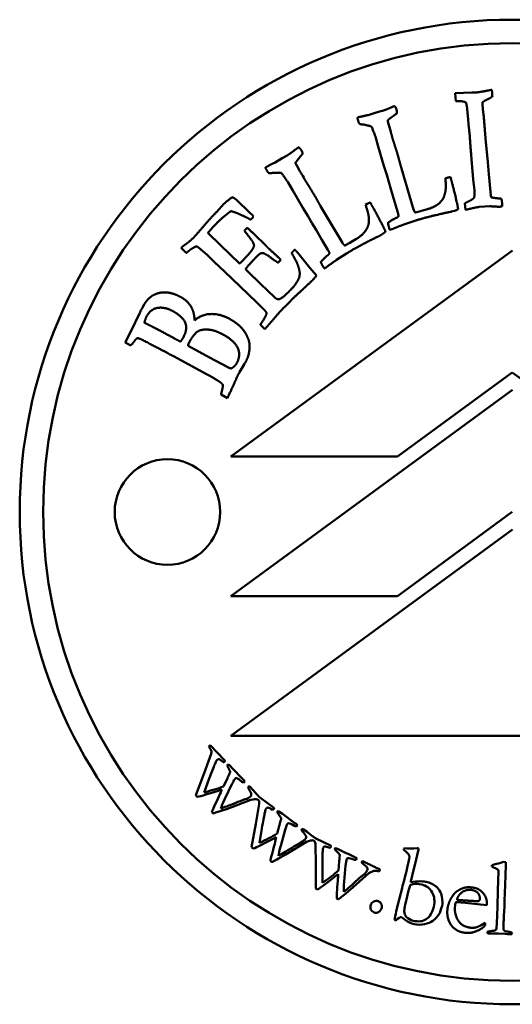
# Model space of a CAD drawing. Header units: millimetres. Extents: x 1031 to 5373, y 1464 to 3266.
# Tile 3 of 8: x 3143 to 3164, y 1737 to 1779. Entities that reach past the tile are written whole.
import ezdxf

# ---------------------------------------------------------------- set-up
doc = ezdxf.new("R2010")
doc.units = ezdxf.units.MM
doc.layers.add('Visibile (ISO)', color=7, linetype='Continuous', lineweight=50)

msp = doc.modelspace()

# ---------------------------------------------------------------- linework, layer by layer
at = {"layer": 'Visibile (ISO)'}
for p, q in [((3161.663, 1776.219), (3162.375, 1776.242)), ((3161.698, 1775.885), (3161.663, 1776.219)), ((3163.23, 1776.364), (3163.241, 1776.243)), ((3157.96, 1775.289), (3158.298, 1775.396)), ((3158.298, 1775.396), (3158.552, 1775.463)), ((3162.177, 1775.535), (3162.157, 1775.698)), ((3162.225, 1775.102), (3162.177, 1775.535)), ((3158.797, 1775.011), (3158.828, 1774.907)), ((3159.088, 1775.297), (3158.828, 1775.101)), ((3162.24, 1774.896), (3162.225, 1775.102)), ((3158.828, 1774.907), (3158.889, 1774.674)), ((3158.889, 1774.674), (3158.922, 1774.567)), ((3162.286, 1774.389), (3162.24, 1774.896)), ((3158.28, 1774.319), (3158.265, 1774.368)), ((3158.388, 1773.946), (3158.28, 1774.319)), ((3162.962, 1774.287), (3163.059, 1773.283)), ((3158.627, 1773.127), (3158.388, 1773.946)), ((3153.995, 1773.266), (3154.296, 1773.452)), ((3154.296, 1773.452), (3154.526, 1773.58)), ((3155.087, 1773.55), (3154.882, 1773.296)), ((3162.368, 1773.406), (3162.345, 1773.611)), ((3162.44, 1772.534), (3162.368, 1773.406)), ((3163.059, 1773.283), (3163.098, 1772.772)), ((3154.874, 1773.201), (3154.93, 1773.109)), ((3154.93, 1773.109), (3155.047, 1772.897)), ((3155.047, 1772.897), (3155.104, 1772.801)), ((3158.747, 1772.744), (3158.627, 1773.127)), ((3159.379, 1773.007), (3159.896, 1771.263)), ((3154.544, 1772.404), (3154.517, 1772.448)), ((3154.74, 1772.069), (3154.544, 1772.404)), ((3158.851, 1772.384), (3158.747, 1772.744)), ((3161.251, 1772.591), (3161.33, 1772.615)), ((3161.463, 1772.637), (3161.493, 1772.538)), ((3162.486, 1772.083), (3162.44, 1772.534)), ((3163.098, 1772.772), (3163.173, 1772.008)), ((3155.172, 1771.333), (3154.74, 1772.069)), ((3158.943, 1772.079), (3158.851, 1772.384)), ((3159.075, 1771.596), (3158.943, 1772.079)), ((3163.173, 1772.008), (3163.186, 1771.866)), ((3152.342, 1771.666), (3152.912, 1771.115)), ((3159.222, 1771.127), (3159.075, 1771.596)), ((3151.503, 1771.164), (3151.811, 1771.495)), ((3155.382, 1770.992), (3155.172, 1771.333)), ((3155.93, 1771.402), (3156.859, 1769.838)), ((3157.848, 1771.457), (3157.918, 1771.5)), ((3158.041, 1771.554), (3158.095, 1771.465)), ((3159.969, 1771.128), (3160.195, 1771.183)), ((3160.195, 1771.183), (3160.334, 1771.229)), ((3160.334, 1771.229), (3160.488, 1771.271)), ((3161.637, 1771.208), (3161.515, 1771.167)), ((3161.728, 1771.236), (3161.637, 1771.208)), ((3162.109, 1771.248), (3162.083, 1771.522)), ((3163.138, 1771.399), (3162.699, 1771.367)), ((3152.741, 1770.938), (3152.477, 1771.056)), ((3152.912, 1771.115), (3153.027, 1771.01)), ((3153.076, 1770.962), (3153.011, 1770.882)), ((3153.027, 1771.01), (3153.076, 1770.962)), ((3155.571, 1770.668), (3155.382, 1770.992)), ((3159.952, 1770.78), (3159.476, 1770.614)), ((3152.681, 1770.349), (3152.699, 1770.374)), ((3152.699, 1770.374), (3152.804, 1770.476)), ((3155.736, 1770.395), (3155.571, 1770.668)), ((3155.982, 1769.959), (3155.736, 1770.395)), ((3158.964, 1770.414), (3158.927, 1770.403)), ((3151.125, 1770.258), (3151.668, 1769.734)), ((3156.239, 1769.54), (3155.982, 1769.959)), ((3157.169, 1769.833), (3157.293, 1769.912)), ((3157.293, 1769.912), (3157.432, 1769.991)), ((3158.561, 1770.211), (3158.452, 1770.141)), ((3158.642, 1770.26), (3158.561, 1770.211)), ((3150.198, 1769.404), (3149.987, 1769.626)), ((3151.09, 1769.322), (3150.731, 1769.632)), ((3151.668, 1769.734), (3152.474, 1768.955)), ((3164.107, 1769.515), (3152.108, 1760.715)), ((3156.963, 1769.724), (3157.169, 1769.833)), ((3151.397, 1769.019), (3151.09, 1769.322)), ((3154.23, 1769.117), (3154.107, 1768.99)), ((3154.168, 1769.177), (3154.23, 1769.117)), ((3154.938, 1769.428), (3155.013, 1769.338)), ((3155.013, 1769.338), (3155.47, 1768.769)), ((3157.032, 1769.383), (3156.611, 1769.105)), ((3151.849, 1768.6), (3151.397, 1769.019)), ((3152.728, 1768.71), (3152.821, 1768.62)), ((3155.47, 1768.769), (3155.754, 1768.436)), ((3156.164, 1768.786), (3156.13, 1768.766)), ((3152.156, 1768.298), (3151.849, 1768.6)), ((3153.2, 1767.301), (3152.156, 1768.298)), ((3152.821, 1768.62), (3153.367, 1768.093)), ((3153.367, 1768.093), (3153.962, 1767.518)), ((3148.338, 1767.071), (3148.414, 1767.211)), ((3153.281, 1767.217), (3153.2, 1767.301)), ((3147.854, 1766.083), (3148.206, 1766.819)), ((3148.206, 1766.819), (3148.247, 1766.904)), ((3153.555, 1766.16), (3153.366, 1766.343)), ((3153.756, 1766.386), (3153.555, 1766.16)), ((3153.828, 1766.461), (3153.756, 1766.386)), ((3147.603, 1765.586), (3147.854, 1766.083)), ((3149.448, 1765.892), (3149.729, 1765.74)), ((3147.846, 1765.464), (3147.603, 1765.586)), ((3150.281, 1765.439), (3151.194, 1764.943)), ((3151.088, 1764.225), (3149.655, 1765)), ((3151.194, 1764.943), (3151.974, 1764.528)), ((3152.691, 1764.682), (3152.474, 1764.319)), ((3159.204, 1760.715), (3164.102, 1764.307)), ((3164.102, 1764.307), (3168.999, 1760.715)), ((3151.955, 1763.213), (3151.689, 1763.363)), ((3164.107, 1763.563), (3152.107, 1754.763)), ((3152.108, 1760.715), (3159.204, 1760.715)), ((3159.204, 1754.763), (3164.102, 1758.355)), ((3152.107, 1748.81), (3164.107, 1757.61)), ((3152.107, 1754.763), (3159.204, 1754.763)), ((3176.108, 1748.81), (3152.107, 1748.81)), ((3151.259, 1748.042), (3150.968, 1747.217)), ((3151.836, 1747.767), (3151.227, 1748.41)), ((3150.968, 1747.217), (3150.609, 1746.272)), ((3151.96, 1747.565), (3151.95, 1747.553)), ((3152.159, 1747.432), (3152.069, 1747.53)), ((3152.357, 1747.223), (3152.159, 1747.432)), ((3152.418, 1747.163), (3152.357, 1747.223)), ((3150.968, 1746.396), (3151.183, 1746.98)), ((3151.955, 1747.001), (3151.786, 1746.647)), ((3152.611, 1746.952), (3152.418, 1747.163)), ((3152.648, 1746.808), (3152.705, 1746.854)), ((3152.68, 1746.884), (3152.653, 1746.913)), ((3151.848, 1746.115), (3152.149, 1746.741)), ((3152.923, 1746.625), (3152.9, 1746.649)), ((3153.054, 1746.491), (3152.923, 1746.625)), ((3151.954, 1745.695), (3152.957, 1746.08)), ((3153.375, 1746.149), (3153.364, 1746.162)), ((3153.927, 1745.745), (3153.375, 1746.149)), ((3153.309, 1745.912), (3153.171, 1745.048)), ((3154.084, 1745.568), (3154.077, 1745.554)), ((3154.304, 1745.473), (3154.198, 1745.553)), ((3154.537, 1745.303), (3154.304, 1745.473)), ((3154.607, 1745.254), (3154.537, 1745.303)), ((3154.835, 1745.082), (3154.607, 1745.254)), ((3153.171, 1745.048), (3152.986, 1744.055)), ((3153.318, 1744.24), (3153.424, 1744.854)), ((3154.18, 1745.013), (3154.078, 1744.634)), ((3154.234, 1744.121), (3154.418, 1744.791)), ((3154.914, 1745.027), (3154.883, 1745.05)), ((3154.897, 1744.946), (3154.944, 1745.002)), ((3155.2, 1744.815), (3155.173, 1744.835)), ((3155.353, 1744.707), (3155.2, 1744.815)), ((3154.413, 1743.727), (3155.331, 1744.285)), ((3155.73, 1744.428), (3155.716, 1744.438)), ((3156.345, 1744.129), (3155.73, 1744.428)), ((3155.708, 1744.183), (3155.726, 1743.309)), ((3156.532, 1743.983), (3156.527, 1743.968)), ((3156.765, 1743.928), (3156.647, 1743.988)), ((3157.024, 1743.803), (3156.765, 1743.928)), ((3159.467, 1743.951), (3159.465, 1743.941)), ((3159.946, 1743.288), (3160.107, 1743.955)), ((3156.725, 1743.454), (3156.692, 1743.063)), ((3157.102, 1743.768), (3157.024, 1743.803)), ((3157.357, 1743.639), (3157.102, 1743.768)), ((3157.445, 1743.599), (3157.41, 1743.616)), ((3157.443, 1743.517), (3157.479, 1743.58)), ((3157.764, 1743.442), (3157.734, 1743.457)), ((3157.934, 1743.363), (3157.764, 1743.442)), ((3163.824, 1743.424), (3163.715, 1743.427)), ((3163.82, 1743.297), (3163.824, 1743.424)), ((3155.726, 1743.309), (3155.722, 1742.298)), ((3156.015, 1742.54), (3156.01, 1743.162)), ((3156.938, 1742.587), (3156.998, 1743.279)), ((3158.442, 1743.114), (3158.339, 1743.163)), ((3159.634, 1743.246), (3159.602, 1743.112)), ((3159.837, 1742.836), (3159.892, 1743.074)), ((3159.892, 1743.074), (3159.946, 1743.288)), ((3163.225, 1743.286), (3163.223, 1743.234)), ((3157.184, 1742.231), (3157.988, 1742.944)), ((3159.488, 1742.64), (3159.422, 1742.41)), ((3159.536, 1742.837), (3159.488, 1742.64)), ((3159.558, 1742.917), (3159.536, 1742.837)), ((3159.974, 1742.592), (3159.772, 1742.566)), ((3159.786, 1742.646), (3159.837, 1742.836)), ((3163.506, 1742.695), (3163.491, 1742.145)), ((3163.519, 1742.965), (3163.506, 1742.695)), ((3159.405, 1742.315), (3159.281, 1741.827)), ((3159.422, 1742.41), (3159.405, 1742.315)), ((3159.281, 1741.827), (3159.243, 1741.657)), ((3161.746, 1741.814), (3161.852, 1741.802)), ((3163.491, 1742.145), (3163.467, 1741.597)), ((3159.243, 1741.657), (3159.157, 1741.322)), ((3161.669, 1741.583), (3161.654, 1741.472)), ((3161.672, 1741.606), (3161.669, 1741.583)), ((3161.672, 1741.629), (3161.672, 1741.606)), ((3162.094, 1741.683), (3161.921, 1741.703)), ((3163.016, 1741.584), (3162.094, 1741.683)), ((3163.02, 1741.615), (3163.016, 1741.584)), ((3163.467, 1741.597), (3163.454, 1741.065)), ((3159.078, 1740.951), (3159.143, 1740.933)), ((3162.762, 1740.722), (3162.945, 1740.837)), ((3162.945, 1740.837), (3162.948, 1740.745)), ((3163.11, 1740.369), (3163.498, 1740.375)), ((3163.498, 1740.375), (3163.799, 1740.356))]:
    msp.add_line(p, q, dxfattribs=at)
for centre, radius in [((3164.102, 1758.355), 21), ((3164.102, 1758.355), 20), ((3149.402, 1758.355), 2.25)]:
    msp.add_circle(centre, radius, dxfattribs=at)
for centre, radius, start, end in [((3148.645, 1766.756), 0.425, 151.4562, 159.6257), ((3162.692, 1740.775), 0.257, 345.2569, 353.3762)]:
    msp.add_arc(centre, radius, start, end, dxfattribs=at)
for points, degree in [([(3162.375, 1776.242), (3162.505, 1776.245), (3162.539, 1776.248)], 2), ([(3162.539, 1776.248), (3162.685, 1776.261), (3163.004, 1776.321)], 2), ([(3163.004, 1776.321), (3163.183, 1776.355), (3163.23, 1776.364)], 2), ([(3163.241, 1776.243), (3163.247, 1776.179), (3163.252, 1776.076)], 2), ([(3161.785, 1775.88), (3161.734, 1775.879), (3161.698, 1775.885)], 2), ([(3162.129, 1775.821), (3162.019, 1775.884), (3161.785, 1775.88)], 2), ([(3162.157, 1775.698), (3162.149, 1775.736), (3162.129, 1775.821)], 2), ([(3162.833, 1775.834), (3162.829, 1775.734), (3162.846, 1775.549)], 2), ([(3163.252, 1776.076), (3163.159, 1776.011), (3162.914, 1775.893), (3162.833, 1775.834)], 2), ([(3158.552, 1775.463), (3158.717, 1775.513), (3158.963, 1775.624)], 2), ([(3158.963, 1775.624), (3159.034, 1775.654), (3159.047, 1775.658)], 2), ([(3159.047, 1775.658), (3159.084, 1775.669), (3159.105, 1775.644)], 2), ([(3159.183, 1775.37), (3159.174, 1775.341), (3159.088, 1775.297)], 2), ([(3159.105, 1775.644), (3159.138, 1775.609), (3159.169, 1775.506)], 2), ([(3159.169, 1775.506), (3159.194, 1775.423), (3159.183, 1775.37)], 2), ([(3162.846, 1775.549), (3162.862, 1775.382), (3162.88, 1775.279)], 2), ([(3157.499, 1775.163), (3157.514, 1775.186), (3157.539, 1775.194)], 2), ([(3157.522, 1775.071), (3157.513, 1775.1), (3157.499, 1775.163)], 2), ([(3157.57, 1774.928), (3157.537, 1775.022), (3157.522, 1775.071)], 2), ([(3157.539, 1775.194), (3157.593, 1775.21), (3157.96, 1775.289)], 2), ([(3157.709, 1774.885), (3157.616, 1774.893), (3157.57, 1774.928)], 2), ([(3158.828, 1775.101), (3158.818, 1775.089), (3158.795, 1775.06)], 2), ([(3158.795, 1775.06), (3158.794, 1775.032), (3158.797, 1775.011)], 2), ([(3162.88, 1775.279), (3162.93, 1774.635), (3162.962, 1774.287)], 2), ([(3157.831, 1774.868), (3157.762, 1774.887), (3157.709, 1774.885)], 2), ([(3157.938, 1774.841), (3157.924, 1774.842), (3157.831, 1774.868)], 2), ([(3158.265, 1774.368), (3158.132, 1774.751), (3158.076, 1774.816), (3157.938, 1774.841)], 2), ([(3158.922, 1774.567), (3158.927, 1774.55), (3158.978, 1774.363)], 2), ([(3158.978, 1774.363), (3158.988, 1774.316), (3159.003, 1774.267)], 2), ([(3159.003, 1774.267), (3159.02, 1774.209), (3159.067, 1774.07)], 2), ([(3162.345, 1773.611), (3162.289, 1774.364), (3162.286, 1774.389)], 2), ([(3154.526, 1773.58), (3154.674, 1773.669), (3154.885, 1773.836)], 2), ([(3154.885, 1773.836), (3154.947, 1773.883), (3154.958, 1773.89)], 2), ([(3154.958, 1773.89), (3154.992, 1773.91), (3155.018, 1773.891)], 2), ([(3155.018, 1773.891), (3155.059, 1773.865), (3155.114, 1773.773)], 2), ([(3155.114, 1773.773), (3155.159, 1773.699), (3155.161, 1773.645)], 2), ([(3159.067, 1774.07), (3159.137, 1773.853), (3159.187, 1773.688)], 2), ([(3159.187, 1773.688), (3159.245, 1773.494), (3159.311, 1773.248)], 2), ([(3153.61, 1773.07), (3153.658, 1773.099), (3153.995, 1773.266)], 2), ([(3154.882, 1773.296), (3154.876, 1773.282), (3154.861, 1773.248)], 2), ([(3154.861, 1773.248), (3154.867, 1773.222), (3154.874, 1773.201)], 2), ([(3155.161, 1773.645), (3155.16, 1773.614), (3155.087, 1773.55)], 2), ([(3159.311, 1773.248), (3159.334, 1773.156), (3159.379, 1773.007)], 2), ([(3153.579, 1773.031), (3153.588, 1773.057), (3153.61, 1773.07)], 2), ([(3153.624, 1772.948), (3153.608, 1772.974), (3153.579, 1773.031)], 2), ([(3153.705, 1772.821), (3153.65, 1772.903), (3153.624, 1772.948)], 2), ([(3153.851, 1772.813), (3153.759, 1772.798), (3153.705, 1772.821)], 2), ([(3153.973, 1772.826), (3153.902, 1772.828), (3153.851, 1772.813)], 2), ([(3154.084, 1772.827), (3154.07, 1772.824), (3153.973, 1772.826)], 2), ([(3154.517, 1772.448), (3154.294, 1772.787), (3154.224, 1772.836), (3154.084, 1772.827)], 2), ([(3155.104, 1772.801), (3155.11, 1772.791), (3155.145, 1772.73), (3155.21, 1772.618)], 3), ([(3155.21, 1772.618), (3155.23, 1772.575), (3155.257, 1772.531)], 2), ([(3155.257, 1772.531), (3155.288, 1772.479), (3155.367, 1772.356)], 2), ([(3161.203, 1771.856), (3161.252, 1771.992), (3161.275, 1772.274), (3161.251, 1772.591)], 2), ([(3161.33, 1772.615), (3161.388, 1772.632), (3161.463, 1772.637)], 2), ([(3161.493, 1772.538), (3161.572, 1772.274), (3161.729, 1771.605)], 2), ([(3155.367, 1772.356), (3155.488, 1772.162), (3155.577, 1772.014)], 2), ([(3155.577, 1772.014), (3155.682, 1771.841), (3155.805, 1771.618)], 2), ([(3162.469, 1771.753), (3162.505, 1771.877), (3162.486, 1772.083)], 2), ([(3151.811, 1771.495), (3151.916, 1771.604), (3152.163, 1771.779)], 2), ([(3152.163, 1771.779), (3152.249, 1771.756), (3152.342, 1771.666)], 2), ([(3155.805, 1771.618), (3155.85, 1771.535), (3155.93, 1771.402)], 2), ([(3160.488, 1771.271), (3160.872, 1771.387), (3161.05, 1771.589)], 2), ([(3161.05, 1771.589), (3161.185, 1771.738), (3161.203, 1771.856)], 2), ([(3161.729, 1771.605), (3161.792, 1771.336), (3161.789, 1771.272)], 2), ([(3162.083, 1771.522), (3162.132, 1771.553), (3162.24, 1771.606)], 2), ([(3162.24, 1771.606), (3162.398, 1771.681), (3162.469, 1771.753)], 2), ([(3163.186, 1771.866), (3163.188, 1771.836), (3163.202, 1771.777)], 2), ([(3163.202, 1771.777), (3163.357, 1771.744), (3163.483, 1771.734)], 2), ([(3163.483, 1771.734), (3163.505, 1771.731), (3163.641, 1771.718)], 2), ([(3163.641, 1771.718), (3163.66, 1771.603), (3163.667, 1771.526)], 2), ([(3150.833, 1770.421), (3151.194, 1770.845), (3151.503, 1771.164)], 2), ([(3152.112, 1771.187), (3152.052, 1771.161), (3151.98, 1771.093)], 2), ([(3152.477, 1771.056), (3152.314, 1771.135), (3152.112, 1771.187)], 2), ([(3157.981, 1770.733), (3157.995, 1770.877), (3157.948, 1771.156), (3157.848, 1771.457)], 2), ([(3157.918, 1771.5), (3157.97, 1771.531), (3158.041, 1771.554)], 2), ([(3158.095, 1771.465), (3158.237, 1771.228), (3158.553, 1770.619)], 2), ([(3159.896, 1771.263), (3159.93, 1771.152), (3159.969, 1771.128)], 2), ([(3161.515, 1771.167), (3161.494, 1771.16), (3161.221, 1771.11)], 2), ([(3161.789, 1771.272), (3161.741, 1771.239), (3161.728, 1771.236)], 2), ([(3162.321, 1771.293), (3162.16, 1771.257), (3162.109, 1771.248)], 2), ([(3162.699, 1771.367), (3162.566, 1771.355), (3162.321, 1771.293)], 2), ([(3163.473, 1771.378), (3163.434, 1771.378), (3163.138, 1771.399)], 2), ([(3163.539, 1771.371), (3163.517, 1771.369), (3163.473, 1771.378)], 2), ([(3163.628, 1771.388), (3163.547, 1771.372), (3163.539, 1771.371)], 2), ([(3163.675, 1771.396), (3163.645, 1771.394), (3163.628, 1771.388)], 2), ([(3163.667, 1771.526), (3163.671, 1771.483), (3163.675, 1771.396)], 2), ([(3151.859, 1770.999), (3151.676, 1770.853), (3151.49, 1770.661)], 2), ([(3151.98, 1771.093), (3151.959, 1771.077), (3151.859, 1770.999)], 2), ([(3152.944, 1770.826), (3152.874, 1770.864), (3152.741, 1770.938)], 2), ([(3153.011, 1770.882), (3152.996, 1770.867), (3152.944, 1770.826)], 2), ([(3157.898, 1770.437), (3157.992, 1770.614), (3157.981, 1770.733)], 2), ([(3158.804, 1770.69), (3158.868, 1770.746), (3159.118, 1770.889), (3159.143, 1770.896)], 2), ([(3159.143, 1770.896), (3159.233, 1770.924), (3159.253, 1770.979)], 2), ([(3159.253, 1770.979), (3159.239, 1771.069), (3159.222, 1771.127)], 2), ([(3161.221, 1771.11), (3161.175, 1771.1), (3160.344, 1770.899), (3159.952, 1770.78)], 2), ([(3150.531, 1770.077), (3150.591, 1770.139), (3150.833, 1770.421)], 2), ([(3151.49, 1770.661), (3151.281, 1770.444), (3151.125, 1770.258)], 2), ([(3153.028, 1769.895), (3152.981, 1769.97), (3152.681, 1770.349)], 2), ([(3152.804, 1770.476), (3153.055, 1770.246), (3153.182, 1770.123)], 2), ([(3157.432, 1769.991), (3157.775, 1770.197), (3157.898, 1770.437)], 2), ([(3158.553, 1770.619), (3158.68, 1770.373), (3158.692, 1770.311)], 2), ([(3158.692, 1770.311), (3158.653, 1770.267), (3158.642, 1770.26)], 2), ([(3158.855, 1770.463), (3158.809, 1770.615), (3158.804, 1770.69)], 2), ([(3158.88, 1770.394), (3158.864, 1770.434), (3158.855, 1770.463)], 2), ([(3158.927, 1770.403), (3158.914, 1770.4), (3158.88, 1770.394)], 2), ([(3159.476, 1770.614), (3159.199, 1770.517), (3158.964, 1770.414)], 2), ([(3150.182, 1769.778), (3150.351, 1769.891), (3150.531, 1770.077)], 2), ([(3152.558, 1769.024), (3152.869, 1769.346), (3153.096, 1769.655), (3153.087, 1769.789), (3153.028, 1769.895)], 2), ([(3153.182, 1770.123), (3153.47, 1769.844), (3153.632, 1769.677), (3153.678, 1769.632)], 2), ([(3158.182, 1770.014), (3158.139, 1769.993), (3157.383, 1769.594), (3157.032, 1769.383)], 2), ([(3158.452, 1770.141), (3158.434, 1770.13), (3158.182, 1770.014)], 2), ([(3149.987, 1769.626), (3150.095, 1769.719), (3150.182, 1769.778)], 2), ([(3150.285, 1769.469), (3150.249, 1769.438), (3150.198, 1769.404)], 2), ([(3150.511, 1769.629), (3150.384, 1769.559), (3150.285, 1769.469)], 2), ([(3150.584, 1769.667), (3150.557, 1769.651), (3150.511, 1769.629)], 2), ([(3150.672, 1769.683), (3150.623, 1769.695), (3150.584, 1769.667)], 2), ([(3150.731, 1769.632), (3150.718, 1769.644), (3150.672, 1769.683)], 2), ([(3153.678, 1769.632), (3153.753, 1769.56), (3154.09, 1769.252), (3154.168, 1769.177)], 2), ([(3154.695, 1769.393), (3154.739, 1769.458), (3154.772, 1769.492)], 2), ([(3154.772, 1769.492), (3154.79, 1769.511), (3154.832, 1769.548)], 2), ([(3154.832, 1769.548), (3154.894, 1769.476), (3154.938, 1769.428)], 2), ([(3156.305, 1769.405), (3156.27, 1769.489), (3156.239, 1769.54)], 2), ([(3156.859, 1769.838), (3156.919, 1769.738), (3156.963, 1769.724)], 2), ([(3153.099, 1769.137), (3152.838, 1768.867), (3152.728, 1768.71)], 2), ([(3153.375, 1769.386), (3153.32, 1769.366), (3153.099, 1769.137)], 2), ([(3153.518, 1769.385), (3153.447, 1769.411), (3153.375, 1769.386)], 2), ([(3153.897, 1769.139), (3153.61, 1769.35), (3153.518, 1769.385)], 2), ([(3154.107, 1768.99), (3154.058, 1769.025), (3153.897, 1769.139)], 2), ([(3155.018, 1768.691), (3154.948, 1768.992), (3154.695, 1769.393)], 2), ([(3155.941, 1769.015), (3155.99, 1769.084), (3156.197, 1769.284), (3156.219, 1769.297)], 2), ([(3156.611, 1769.105), (3156.366, 1768.943), (3156.164, 1768.786)], 2), ([(3156.219, 1769.297), (3156.3, 1769.346), (3156.305, 1769.405)], 2), ([(3152.474, 1768.955), (3152.528, 1768.993), (3152.558, 1769.024)], 2), ([(3154.994, 1768.301), (3155.07, 1768.461), (3155.018, 1768.691)], 2), ([(3156.046, 1768.806), (3155.964, 1768.943), (3155.941, 1769.015)], 2), ([(3156.088, 1768.746), (3156.062, 1768.78), (3156.046, 1768.806)], 2), ([(3156.13, 1768.766), (3156.119, 1768.76), (3156.088, 1768.746)], 2), ([(3154.646, 1767.822), (3154.885, 1768.07), (3154.994, 1768.301)], 2), ([(3155.586, 1768.244), (3155.487, 1768.142), (3155.04, 1767.735)], 2), ([(3155.754, 1768.436), (3155.649, 1768.309), (3155.586, 1768.244)], 2), ([(3154.152, 1767.43), (3154.283, 1767.447), (3154.646, 1767.822)], 2), ([(3148.414, 1767.211), (3148.501, 1767.38), (3148.686, 1767.529)], 2), ([(3148.686, 1767.529), (3148.749, 1767.583), (3149.045, 1767.712), (3149.398, 1767.73), (3149.771, 1767.631), (3149.957, 1767.53)], 2), ([(3149.957, 1767.53), (3150.161, 1767.418), (3150.423, 1767.124), (3150.493, 1766.928)], 2), ([(3153.962, 1767.518), (3154.067, 1767.416), (3154.152, 1767.43)], 2), ([(3155.04, 1767.735), (3154.725, 1767.446), (3154.309, 1767.015)], 2), ([(3148.272, 1766.959), (3148.285, 1766.982), (3148.338, 1767.071)], 2), ([(3149.616, 1766.93), (3149.294, 1767.105), (3148.689, 1767.022), (3148.514, 1766.7)], 2), ([(3153.445, 1767.064), (3153.399, 1767.109), (3153.281, 1767.217)], 2), ([(3153.629, 1766.851), (3153.566, 1766.947), (3153.445, 1767.064)], 2), ([(3154.309, 1767.015), (3154.102, 1766.801), (3153.828, 1766.461)], 2), ([(3148.514, 1766.7), (3148.463, 1766.606), (3148.418, 1766.433)], 2), ([(3150.084, 1765.816), (3150.261, 1766.142), (3150.07, 1766.683), (3149.616, 1766.93)], 2), ([(3150.493, 1766.928), (3150.528, 1766.831), (3150.564, 1766.527)], 2), ([(3150.564, 1766.527), (3150.857, 1766.794), (3151.654, 1766.807), (3152.029, 1766.603)], 2), ([(3152.029, 1766.603), (3152.252, 1766.482), (3152.466, 1766.297)], 2), ([(3153.467, 1766.51), (3153.616, 1766.725), (3153.629, 1766.851)], 2), ([(3148.418, 1766.433), (3148.494, 1766.392), (3148.64, 1766.318)], 2), ([(3148.64, 1766.318), (3148.934, 1766.173), (3149.448, 1765.892)], 2), ([(3151.206, 1766.128), (3150.877, 1766.165), (3150.523, 1765.955), (3150.354, 1765.645)], 2), ([(3151.768, 1765.926), (3151.446, 1766.101), (3151.206, 1766.128)], 2), ([(3152.466, 1766.297), (3152.625, 1766.156), (3152.728, 1765.977)], 2), ([(3153.366, 1766.343), (3153.387, 1766.389), (3153.467, 1766.51)], 2), ([(3148.113, 1765.765), (3148.058, 1765.746), (3147.999, 1765.655)], 2), ([(3148.157, 1765.766), (3148.137, 1765.772), (3148.113, 1765.765)], 2), ([(3148.484, 1765.617), (3148.228, 1765.751), (3148.157, 1765.766)], 2), ([(3149.729, 1765.74), (3149.804, 1765.699), (3149.954, 1765.622)], 2), ([(3149.954, 1765.622), (3150.02, 1765.699), (3150.084, 1765.816)], 2), ([(3152.348, 1764.692), (3152.484, 1764.942), (3152.424, 1765.382), (3152.082, 1765.755), (3151.768, 1765.926)], 2), ([(3152.728, 1765.977), (3152.867, 1765.745), (3152.923, 1765.351), (3152.859, 1765.072)], 2), ([(3147.999, 1765.655), (3147.973, 1765.616), (3147.846, 1765.464)], 2), ([(3149.655, 1765), (3149.431, 1765.121), (3148.484, 1765.617)], 2), ([(3150.354, 1765.645), (3150.305, 1765.554), (3150.28, 1765.485), (3150.281, 1765.439)], 3), ([(3152.859, 1765.072), (3152.827, 1764.932), (3152.691, 1764.682)], 2), ([(3151.974, 1764.528), (3152.027, 1764.499), (3152.113, 1764.477)], 2), ([(3152.113, 1764.477), (3152.28, 1764.567), (3152.348, 1764.692)], 2), ([(3151.63, 1763.905), (3151.451, 1764.027), (3151.088, 1764.225)], 2), ([(3152.474, 1764.319), (3152.346, 1764.085), (3152.203, 1763.741)], 2), ([(3151.757, 1763.787), (3151.698, 1763.858), (3151.63, 1763.905)], 2), ([(3151.719, 1763.509), (3151.767, 1763.669), (3151.757, 1763.787)], 2), ([(3152.203, 1763.741), (3152.161, 1763.646), (3151.955, 1763.213)], 2), ([(3151.689, 1763.363), (3151.695, 1763.428), (3151.719, 1763.509)], 2), ([(3151.201, 1748.389), (3151.191, 1748.379), (3151.179, 1748.366), (3151.163, 1748.349)], 3), ([(3151.163, 1748.349), (3151.174, 1748.333), (3151.191, 1748.31), (3151.213, 1748.278)], 3), ([(3151.227, 1748.41), (3151.215, 1748.401), (3151.206, 1748.394), (3151.201, 1748.389)], 3), ([(3151.213, 1748.278), (3151.25, 1748.222), (3151.271, 1748.18), (3151.278, 1748.15)], 3), ([(3151.278, 1748.15), (3151.28, 1748.13), (3151.274, 1748.094), (3151.259, 1748.042)], 3), ([(3151.417, 1747.59), (3151.456, 1747.682), (3151.48, 1747.735), (3151.49, 1747.75)], 3), ([(3151.49, 1747.75), (3151.498, 1747.762), (3151.507, 1747.773), (3151.519, 1747.784)], 3), ([(3151.77, 1747.69), (3151.795, 1747.683), (3151.819, 1747.69), (3151.84, 1747.71)], 3), ([(3151.183, 1746.98), (3151.288, 1747.264), (3151.366, 1747.467), (3151.417, 1747.59)], 3), ([(3151.999, 1747.585), (3151.98, 1747.579), (3151.967, 1747.573), (3151.96, 1747.565)], 3), ([(3152.069, 1747.53), (3152.055, 1747.545), (3152.031, 1747.563), (3151.999, 1747.585)], 3), ([(3152.149, 1746.741), (3152.189, 1746.815), (3152.212, 1746.86), (3152.218, 1746.876)], 3), ([(3152.218, 1746.876), (3152.242, 1746.924), (3152.266, 1746.96), (3152.291, 1746.984)], 3), ([(3152.291, 1746.984), (3152.301, 1746.994), (3152.319, 1746.999), (3152.344, 1746.999)], 3), ([(3152.344, 1746.999), (3152.401, 1746.979), (3152.469, 1746.936), (3152.547, 1746.869)], 3), ([(3152.547, 1746.869), (3152.589, 1746.835), (3152.623, 1746.815), (3152.648, 1746.808)], 3), ([(3152.653, 1746.913), (3152.641, 1746.923), (3152.627, 1746.936), (3152.611, 1746.952)], 3), ([(3152.705, 1746.854), (3152.694, 1746.868), (3152.686, 1746.878), (3152.68, 1746.884)], 3), ([(3150.675, 1746.203), (3150.816, 1746.227), (3151.164, 1746.33), (3151.719, 1746.511)], 3), ([(3151.786, 1746.647), (3151.549, 1746.555), (3151.276, 1746.471), (3150.968, 1746.396)], 3), ([(3151.719, 1746.511), (3151.691, 1746.435), (3151.653, 1746.346), (3151.606, 1746.246)], 3), ([(3152.85, 1746.638), (3152.844, 1746.632), (3152.838, 1746.622), (3152.834, 1746.609)], 3), ([(3152.834, 1746.609), (3152.847, 1746.58), (3152.869, 1746.541), (3152.9, 1746.491)], 3), ([(3152.9, 1746.649), (3152.875, 1746.65), (3152.859, 1746.646), (3152.85, 1746.638)], 3), ([(3150.609, 1746.272), (3150.62, 1746.255), (3150.63, 1746.242), (3150.637, 1746.235)], 3), ([(3150.637, 1746.235), (3150.644, 1746.227), (3150.657, 1746.217), (3150.675, 1746.203)], 3), ([(3151.606, 1746.246), (3151.431, 1745.877), (3151.328, 1745.647), (3151.296, 1745.557)], 3), ([(3151.671, 1745.713), (3151.699, 1745.795), (3151.758, 1745.929), (3151.848, 1746.115)], 3), ([(3152.32, 1745.954), (3152.017, 1745.828), (3151.801, 1745.748), (3151.671, 1745.713)], 3), ([(3152.715, 1746.101), (3152.56, 1746.048), (3152.428, 1745.999), (3152.32, 1745.954)], 3), ([(3152.937, 1746.218), (3152.888, 1746.172), (3152.814, 1746.133), (3152.715, 1746.101)], 3), ([(3153.364, 1746.162), (3153.319, 1746.203), (3153.281, 1746.241), (3153.249, 1746.275)], 3), ([(3153.272, 1746.08), (3153.29, 1746.057), (3153.302, 1746.038), (3153.309, 1746.022)], 3), ([(3153.309, 1746.022), (3153.314, 1746.003), (3153.315, 1745.966), (3153.309, 1745.912)], 3), ([(3151.296, 1745.557), (3151.303, 1745.54), (3151.311, 1745.527), (3151.319, 1745.518)], 3), ([(3151.509, 1745.548), (3151.713, 1745.611), (3151.861, 1745.66), (3151.954, 1745.695)], 3), ([(3153.545, 1745.495), (3153.567, 1745.593), (3153.582, 1745.65), (3153.589, 1745.666)], 3), ([(3153.589, 1745.666), (3153.595, 1745.679), (3153.602, 1745.692), (3153.611, 1745.705)], 3), ([(3153.875, 1745.657), (3153.902, 1745.655), (3153.924, 1745.665), (3153.941, 1745.689)], 3), ([(3154.119, 1745.594), (3154.102, 1745.585), (3154.09, 1745.577), (3154.084, 1745.568)], 3), ([(3154.198, 1745.553), (3154.181, 1745.565), (3154.155, 1745.579), (3154.119, 1745.594)], 3), ([(3153.424, 1744.854), (3153.477, 1745.152), (3153.517, 1745.366), (3153.545, 1745.495)], 3), ([(3154.418, 1744.791), (3154.444, 1744.871), (3154.458, 1744.919), (3154.462, 1744.936)], 3), ([(3154.462, 1744.936), (3154.476, 1744.988), (3154.493, 1745.028), (3154.514, 1745.056)], 3), ([(3154.514, 1745.056), (3154.522, 1745.067), (3154.539, 1745.075), (3154.564, 1745.08)], 3), ([(3154.564, 1745.08), (3154.624, 1745.071), (3154.698, 1745.04), (3154.786, 1744.988)], 3), ([(3154.786, 1744.988), (3154.834, 1744.962), (3154.871, 1744.948), (3154.897, 1744.946)], 3), ([(3154.883, 1745.05), (3154.869, 1745.058), (3154.853, 1745.068), (3154.835, 1745.082)], 3), ([(3154.944, 1745.002), (3154.931, 1745.014), (3154.921, 1745.022), (3154.914, 1745.027)], 3), ([(3155.126, 1744.815), (3155.121, 1744.808), (3155.117, 1744.797), (3155.116, 1744.783)], 3), ([(3155.116, 1744.783), (3155.134, 1744.758), (3155.162, 1744.723), (3155.201, 1744.68)], 3), ([(3155.173, 1744.835), (3155.149, 1744.831), (3155.133, 1744.824), (3155.126, 1744.815)], 3), ([(3153.064, 1743.998), (3153.198, 1744.048), (3153.522, 1744.211), (3154.036, 1744.488)], 3), ([(3154.078, 1744.634), (3153.861, 1744.501), (3153.607, 1744.37), (3153.318, 1744.24)], 3), ([(3154.036, 1744.488), (3154.022, 1744.408), (3154.001, 1744.314), (3153.972, 1744.207)], 3), ([(3155.089, 1744.262), (3154.946, 1744.183), (3154.825, 1744.111), (3154.727, 1744.048)], 3), ([(3155.286, 1744.418), (3155.247, 1744.363), (3155.181, 1744.311), (3155.089, 1744.262)], 3), ([(3155.716, 1744.438), (3155.665, 1744.471), (3155.621, 1744.502), (3155.583, 1744.529)], 3), ([(3155.641, 1744.341), (3155.663, 1744.322), (3155.678, 1744.305), (3155.688, 1744.291)], 3), ([(3155.688, 1744.291), (3155.696, 1744.273), (3155.703, 1744.237), (3155.708, 1744.183)], 3), ([(3152.986, 1744.055), (3153.001, 1744.04), (3153.012, 1744.029), (3153.021, 1744.023)], 3), ([(3153.021, 1744.023), (3153.029, 1744.017), (3153.043, 1744.009), (3153.064, 1743.998)], 3), ([(3153.972, 1744.207), (3153.866, 1743.812), (3153.806, 1743.568), (3153.791, 1743.474)], 3), ([(3154.132, 1743.695), (3154.144, 1743.78), (3154.179, 1743.922), (3154.234, 1744.121)], 3), ([(3154.727, 1744.048), (3154.451, 1743.87), (3154.253, 1743.752), (3154.132, 1743.695)], 3), ([(3156.015, 1743.815), (3156.019, 1743.915), (3156.023, 1743.974), (3156.027, 1743.991)], 3), ([(3156.027, 1743.991), (3156.03, 1744.005), (3156.035, 1744.019), (3156.042, 1744.033)], 3), ([(3156.31, 1744.033), (3156.337, 1744.036), (3156.356, 1744.05), (3156.369, 1744.077)], 3), ([(3156.561, 1744.015), (3156.546, 1744.003), (3156.536, 1743.993), (3156.532, 1743.983)], 3), ([(3156.647, 1743.988), (3156.628, 1743.997), (3156.599, 1744.006), (3156.561, 1744.015)], 3), ([(3159.465, 1743.941), (3159.598, 1743.859), (3159.679, 1743.781), (3159.708, 1743.706)], 3), ([(3159.5, 1744.01), (3159.482, 1743.986), (3159.471, 1743.966), (3159.467, 1743.951)], 3), ([(3160.057, 1744.015), (3159.858, 1744.001), (3159.672, 1743.999), (3159.5, 1744.01)], 3), ([(3160.106, 1744.006), (3160.084, 1744.011), (3160.068, 1744.014), (3160.057, 1744.015)], 3), ([(3160.107, 1743.955), (3160.109, 1743.963), (3160.109, 1743.98), (3160.106, 1744.006)], 3), ([(3153.791, 1743.474), (3153.8, 1743.458), (3153.81, 1743.447), (3153.82, 1743.44)], 3), ([(3154.002, 1743.503), (3154.191, 1743.601), (3154.328, 1743.676), (3154.413, 1743.727)], 3), ([(3156.01, 1743.162), (3156.009, 1743.465), (3156.01, 1743.683), (3156.015, 1743.815)], 3), ([(3156.998, 1743.279), (3157.01, 1743.362), (3157.016, 1743.412), (3157.016, 1743.429)], 3), ([(3157.016, 1743.429), (3157.021, 1743.482), (3157.031, 1743.524), (3157.046, 1743.556)], 3), ([(3157.046, 1743.556), (3157.052, 1743.568), (3157.067, 1743.579), (3157.091, 1743.589)], 3), ([(3157.091, 1743.589), (3157.151, 1743.59), (3157.23, 1743.574), (3157.326, 1743.538)], 3), ([(3157.326, 1743.538), (3157.377, 1743.521), (3157.416, 1743.514), (3157.443, 1743.517)], 3), ([(3157.41, 1743.616), (3157.395, 1743.621), (3157.378, 1743.629), (3157.357, 1743.639)], 3), ([(3157.479, 1743.58), (3157.464, 1743.589), (3157.453, 1743.595), (3157.445, 1743.599)], 3), ([(3157.691, 1743.428), (3157.687, 1743.42), (3157.686, 1743.409), (3157.687, 1743.396)], 3), ([(3157.734, 1743.457), (3157.711, 1743.448), (3157.696, 1743.439), (3157.691, 1743.428)], 3), ([(3159.708, 1743.706), (3159.725, 1743.659), (3159.7, 1743.506), (3159.634, 1743.246)], 3), ([(3163.715, 1743.427), (3163.563, 1743.381), (3163.447, 1743.348), (3163.369, 1743.326)], 3), ([(3156.692, 1743.063), (3156.502, 1742.893), (3156.277, 1742.719), (3156.015, 1742.54)], 3), ([(3157.687, 1743.396), (3157.709, 1743.373), (3157.743, 1743.344), (3157.789, 1743.309)], 3), ([(3157.92, 1743.066), (3157.891, 1743.005), (3157.835, 1742.943), (3157.754, 1742.878)], 3), ([(3158.339, 1743.163), (3158.283, 1743.187), (3158.234, 1743.209), (3158.192, 1743.229)], 3), ([(3158.419, 1743.024), (3158.433, 1743.04), (3158.443, 1743.056), (3158.451, 1743.072)], 3), ([(3159.602, 1743.112), (3159.576, 1742.999), (3159.562, 1742.934), (3159.558, 1742.917)], 3), ([(3163.223, 1743.234), (3163.254, 1743.218), (3163.31, 1743.192), (3163.392, 1743.156)], 3), ([(3163.369, 1743.326), (3163.316, 1743.312), (3163.268, 1743.299), (3163.225, 1743.286)], 3), ([(3163.741, 1741.036), (3163.756, 1741.279), (3163.782, 1742.033), (3163.82, 1743.297)], 3), ([(3155.808, 1742.256), (3155.932, 1742.329), (3156.221, 1742.547), (3156.677, 1742.912)], 3), ([(3156.664, 1742.624), (3156.631, 1742.217), (3156.615, 1741.966), (3156.617, 1741.87)], 3), ([(3156.677, 1742.912), (3156.678, 1742.831), (3156.674, 1742.735), (3156.664, 1742.624)], 3), ([(3156.913, 1742.148), (3156.911, 1742.234), (3156.919, 1742.38), (3156.938, 1742.587)], 3), ([(3157.436, 1742.602), (3157.196, 1742.378), (3157.022, 1742.226), (3156.913, 1742.148)], 3), ([(3157.754, 1742.878), (3157.627, 1742.774), (3157.521, 1742.682), (3157.436, 1742.602)], 3), ([(3159.772, 1742.566), (3159.779, 1742.611), (3159.784, 1742.637), (3159.786, 1742.646)], 3), ([(3160.179, 1742.604), (3160.062, 1742.597), (3159.993, 1742.593), (3159.974, 1742.592)], 3), ([(3160.43, 1742.579), (3160.408, 1742.584), (3160.324, 1742.592), (3160.179, 1742.604)], 3), ([(3155.722, 1742.298), (3155.739, 1742.286), (3155.752, 1742.277), (3155.761, 1742.273)], 3), ([(3155.761, 1742.273), (3155.771, 1742.268), (3155.786, 1742.263), (3155.808, 1742.256)], 3), ([(3156.819, 1741.937), (3156.988, 1742.067), (3157.11, 1742.165), (3157.184, 1742.231)], 3), ([(3159.861, 1742.48), (3159.968, 1742.504), (3160.094, 1742.499), (3160.239, 1742.464)], 3), ([(3160.817, 1742.41), (3160.709, 1742.486), (3160.58, 1742.542), (3160.43, 1742.579)], 3), ([(3161.583, 1742.011), (3161.661, 1742.125), (3161.769, 1742.194)], 2), ([(3161.769, 1742.194), (3161.918, 1742.286), (3162.026, 1742.318)], 2), ([(3162.351, 1742.234), (3162.085, 1742.264), (3161.902, 1742.084)], 2), ([(3162.026, 1742.318), (3162.183, 1742.363), (3162.379, 1742.34)], 2), ([(3162.721, 1741.835), (3162.729, 1741.907), (3162.657, 1742.099), (3162.478, 1742.219), (3162.351, 1742.234)], 2), ([(3162.379, 1742.34), (3162.593, 1742.315), (3162.721, 1742.222)], 2), ([(3162.721, 1742.222), (3162.892, 1742.098), (3163.035, 1741.752), (3163.02, 1741.615)], 2), ([(3156.617, 1741.87), (3156.63, 1741.857), (3156.641, 1741.847), (3156.652, 1741.842)], 3), ([(3159.492, 1741.324), (3159.491, 1741.389), (3159.533, 1741.597), (3159.618, 1741.949)], 3), ([(3161.106, 1741.558), (3161.13, 1741.661), (3161.13, 1741.791), (3161.104, 1741.949)], 3), ([(3161.339, 1741.438), (3161.351, 1741.538), (3161.462, 1741.845), (3161.583, 1742.011)], 2), ([(3161.902, 1742.084), (3161.761, 1741.946), (3161.746, 1741.814)], 2), ([(3161.852, 1741.802), (3161.97, 1741.789), (3162.555, 1741.758)], 2), ([(3162.555, 1741.758), (3162.649, 1741.752), (3162.671, 1741.763)], 2), ([(3162.671, 1741.763), (3162.717, 1741.802), (3162.721, 1741.835)], 2), ([(3159.157, 1741.322), (3159.122, 1741.176), (3159.096, 1741.052), (3159.078, 1740.951)], 3), ([(3159.582, 1741.091), (3159.525, 1741.148), (3159.495, 1741.226), (3159.492, 1741.324)], 3), ([(3160.994, 1741.227), (3161.029, 1741.284), (3161.066, 1741.395), (3161.106, 1741.558)], 3), ([(3161.742, 1740.515), (3161.519, 1740.643), (3161.302, 1741.12), (3161.339, 1741.438)], 2), ([(3161.654, 1741.472), (3161.638, 1741.333), (3161.769, 1740.907), (3162.072, 1740.658), (3162.317, 1740.622)], 2), ([(3161.704, 1741.72), (3161.675, 1741.653), (3161.672, 1741.629)], 2), ([(3161.921, 1741.703), (3161.815, 1741.715), (3161.704, 1741.72)], 2), ([(3159.143, 1740.933), (3159.245, 1741.038), (3159.319, 1741.085), (3159.365, 1741.075)], 3), ([(3159.87, 1740.921), (3159.769, 1740.945), (3159.673, 1741.002), (3159.582, 1741.091)], 3), ([(3163.454, 1741.065), (3163.446, 1740.809), (3163.438, 1740.653), (3163.429, 1740.598)], 3), ([(3163.727, 1740.807), (3163.727, 1740.816), (3163.732, 1740.892), (3163.741, 1741.036)], 3), ([(3162.054, 1740.411), (3161.892, 1740.43), (3161.742, 1740.515)], 2), ([(3162.317, 1740.622), (3162.449, 1740.614), (3162.61, 1740.645), (3162.762, 1740.722)], 2), ([(3163.739, 1740.519), (3163.725, 1740.538), (3163.721, 1740.634), (3163.727, 1740.807)], 3), ([(3162.315, 1740.402), (3162.235, 1740.391), (3162.054, 1740.411)], 2), ([(3163.042, 1740.417), (3163.041, 1740.404), (3163.045, 1740.393), (3163.054, 1740.386)], 3), ([(3163.054, 1740.386), (3163.066, 1740.373), (3163.084, 1740.368), (3163.11, 1740.369)], 3), ([(3163.799, 1740.356), (3163.949, 1740.346), (3164.029, 1740.341), (3164.04, 1740.341)], 3), ([(3164.091, 1740.386), (3164.091, 1740.4), (3164.085, 1740.41), (3164.073, 1740.417)], 3)]:
    msp.add_open_spline(points, degree=degree, dxfattribs=at)
for points, degree, knots in [([(3151.519, 1747.784), (3151.543, 1747.807), (3151.57, 1747.815), (3151.634, 1747.804), (3151.69, 1747.764), (3151.77, 1747.69)], 3, [-0.06735249, -0.06735249, -0.06735249, -0.06735249, -0.03367624, -0.03367624, 0, 0, 0, 0]), ([(3151.84, 1747.71), (3151.849, 1747.718), (3151.854, 1747.727), (3151.854, 1747.744), (3151.848, 1747.754), (3151.836, 1747.767)], 3, [-0.004223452, -0.004223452, -0.004223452, -0.004223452, -0.002111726, -0.002111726, 0, 0, 0, 0]), ([(3151.95, 1747.553), (3151.952, 1747.533), (3151.973, 1747.486), (3152.051, 1747.336), (3152.071, 1747.289), (3152.073, 1747.255), (3152.057, 1747.215), (3151.993, 1747.086), (3151.969, 1747.037), (3151.955, 1747.001)], 3, [-0.1623329, -0.1623329, -0.1623329, -0.1623329, -0.1217497, -0.1217497, -0.0811665, -0.0811665, -0.0405832, -0.0405832, 0, 0, 0, 0]), ([(3152.9, 1746.491), (3152.949, 1746.407), (3152.974, 1746.346), (3152.976, 1746.274), (3152.963, 1746.243), (3152.937, 1746.218)], 3, [-0.0184903, -0.0184903, -0.0184903, -0.0184903, -0.00924515, -0.00924515, 0, 0, 0, 0]), ([(3153.249, 1746.275), (3153.208, 1746.318), (3153.167, 1746.363), (3153.084, 1746.458), (3153.06, 1746.485), (3153.054, 1746.491)], 3, [-0.0257309, -0.0257309, -0.0257309, -0.0257309, -0.01286545, -0.01286545, 0, 0, 0, 0]), ([(3152.957, 1746.08), (3153.09, 1746.104), (3153.181, 1746.109), (3153.243, 1746.092), (3153.257, 1746.086), (3153.272, 1746.08)], 3, [-0.0366355, -0.0366355, -0.0366355, -0.0366355, -0.00805952, -0.00805952, 0, 0, 0, 0]), ([(3151.319, 1745.518), (3151.329, 1745.508), (3151.34, 1745.502), (3151.364, 1745.499), (3151.383, 1745.503), (3151.434, 1745.523), (3151.467, 1745.535), (3151.509, 1745.548)], 3, [-0.100804, -0.100804, -0.100804, -0.100804, -0.0672027, -0.0672027, -0.0336013, -0.0336013, 0, 0, 0, 0]), ([(3153.611, 1745.705), (3153.631, 1745.731), (3153.657, 1745.744), (3153.721, 1745.745), (3153.783, 1745.715), (3153.875, 1745.657)], 3, [-0.06735249, -0.06735249, -0.06735249, -0.06735249, -0.03367624, -0.03367624, 0, 0, 0, 0]), ([(3153.941, 1745.689), (3153.948, 1745.699), (3153.951, 1745.708), (3153.948, 1745.725), (3153.941, 1745.734), (3153.927, 1745.745)], 3, [-0.004223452, -0.004223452, -0.004223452, -0.004223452, -0.002111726, -0.002111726, 0, 0, 0, 0]), ([(3154.077, 1745.554), (3154.083, 1745.535), (3154.111, 1745.492), (3154.215, 1745.359), (3154.243, 1745.317), (3154.251, 1745.283), (3154.243, 1745.241), (3154.202, 1745.103), (3154.188, 1745.05), (3154.18, 1745.013)], 3, [-0.1623329, -0.1623329, -0.1623329, -0.1623329, -0.1217497, -0.1217497, -0.0811665, -0.0811665, -0.0405832, -0.0405832, 0, 0, 0, 0]), ([(3155.583, 1744.529), (3155.536, 1744.564), (3155.487, 1744.601), (3155.388, 1744.68), (3155.36, 1744.702), (3155.353, 1744.707)], 3, [-0.0257309, -0.0257309, -0.0257309, -0.0257309, -0.01286545, -0.01286545, 0, 0, 0, 0]), ([(3155.201, 1744.68), (3155.265, 1744.605), (3155.3, 1744.55), (3155.315, 1744.48), (3155.308, 1744.447), (3155.286, 1744.418)], 3, [-0.0184903, -0.0184903, -0.0184903, -0.0184903, -0.00924515, -0.00924515, 0, 0, 0, 0]), ([(3155.331, 1744.285), (3155.458, 1744.332), (3155.546, 1744.354), (3155.611, 1744.348), (3155.625, 1744.345), (3155.641, 1744.341)], 3, [-0.0366355, -0.0366355, -0.0366355, -0.0366355, -0.00805952, -0.00805952, 0, 0, 0, 0]), ([(3156.042, 1744.033), (3156.056, 1744.062), (3156.079, 1744.08), (3156.143, 1744.092), (3156.209, 1744.074), (3156.31, 1744.033)], 3, [-0.06735249, -0.06735249, -0.06735249, -0.06735249, -0.03367624, -0.03367624, 0, 0, 0, 0]), ([(3156.369, 1744.077), (3156.374, 1744.088), (3156.375, 1744.097), (3156.37, 1744.113), (3156.361, 1744.121), (3156.345, 1744.129)], 3, [-0.004223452, -0.004223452, -0.004223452, -0.004223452, -0.002111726, -0.002111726, 0, 0, 0, 0]), ([(3156.527, 1743.968), (3156.536, 1743.951), (3156.572, 1743.914), (3156.698, 1743.801), (3156.733, 1743.764), (3156.746, 1743.733), (3156.746, 1743.689), (3156.731, 1743.547), (3156.727, 1743.492), (3156.725, 1743.454)], 3, [-0.1623329, -0.1623329, -0.1623329, -0.1623329, -0.1217497, -0.1217497, -0.0811665, -0.0811665, -0.0405832, -0.0405832, 0, 0, 0, 0]), ([(3153.82, 1743.44), (3153.831, 1743.431), (3153.843, 1743.428), (3153.868, 1743.429), (3153.885, 1743.436), (3153.932, 1743.465), (3153.963, 1743.482), (3154.002, 1743.503)], 3, [-0.100804, -0.100804, -0.100804, -0.100804, -0.0672027, -0.0672027, -0.0336013, -0.0336013, 0, 0, 0, 0]), ([(3157.789, 1743.309), (3157.865, 1743.247), (3157.91, 1743.199), (3157.937, 1743.132), (3157.936, 1743.099), (3157.92, 1743.066)], 3, [-0.0184903, -0.0184903, -0.0184903, -0.0184903, -0.00924515, -0.00924515, 0, 0, 0, 0]), ([(3158.192, 1743.229), (3158.139, 1743.255), (3158.085, 1743.282), (3157.973, 1743.342), (3157.941, 1743.359), (3157.934, 1743.363)], 3, [-0.0257309, -0.0257309, -0.0257309, -0.0257309, -0.01286545, -0.01286545, 0, 0, 0, 0]), ([(3157.988, 1742.944), (3158.104, 1743.013), (3158.187, 1743.05), (3158.288, 1743.059), (3158.348, 1743.049), (3158.419, 1743.024)], 3, [-0.03009164, -0.03009164, -0.03009164, -0.03009164, -0.01504582, -0.01504582, 0, 0, 0, 0]), ([(3158.451, 1743.072), (3158.455, 1743.081), (3158.457, 1743.089), (3158.455, 1743.1), (3158.45, 1743.106), (3158.442, 1743.114)], 3, [-0.008981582, -0.008981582, -0.008981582, -0.008981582, -0.004490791, -0.004490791, 0, 0, 0, 0]), ([(3163.392, 1743.156), (3163.447, 1743.13), (3163.482, 1743.105), (3163.513, 1743.058), (3163.52, 1743.019), (3163.519, 1742.965)], 3, [-0.04895049, -0.04895049, -0.04895049, -0.04895049, -0.02447524, -0.02447524, 0, 0, 0, 0]), ([(3159.618, 1741.949), (3159.689, 1742.245), (3159.731, 1742.404), (3159.757, 1742.45), (3159.796, 1742.468), (3159.861, 1742.48)], 3, [-0.08958665, -0.08958665, -0.08958665, -0.08958665, -0.04479332, -0.04479332, 0, 0, 0, 0]), ([(3160.239, 1742.464), (3160.436, 1742.417), (3160.585, 1742.305), (3160.785, 1741.952), (3160.807, 1741.748), (3160.751, 1741.515)], 3, [-0.1512564, -0.1512564, -0.1512564, -0.1512564, -0.0756282, -0.0756282, 0, 0, 0, 0]), ([(3161.104, 1741.949), (3161.089, 1742.034), (3161.054, 1742.12), (3160.944, 1742.295), (3160.884, 1742.362), (3160.817, 1742.41)], 3, [-0.04424068, -0.04424068, -0.04424068, -0.04424068, -0.02212034, -0.02212034, 0, 0, 0, 0]), ([(3156.652, 1741.842), (3156.665, 1741.836), (3156.677, 1741.834), (3156.701, 1741.84), (3156.717, 1741.85), (3156.758, 1741.886), (3156.785, 1741.909), (3156.819, 1741.937)], 3, [-0.100804, -0.100804, -0.100804, -0.100804, -0.0672027, -0.0672027, -0.0336013, -0.0336013, 0, 0, 0, 0]), ([(3158.387, 1741.752), (3158.325, 1741.774), (3158.262, 1741.769), (3158.133, 1741.705), (3158.09, 1741.657), (3158.068, 1741.593)], 3, [-0.03189277, -0.03189277, -0.03189277, -0.03189277, -0.01594639, -0.01594639, 0, 0, 0, 0]), ([(3158.523, 1741.439), (3158.547, 1741.507), (3158.546, 1741.572), (3158.491, 1741.691), (3158.448, 1741.731), (3158.387, 1741.752)], 3, [-0.03442461, -0.03442461, -0.03442461, -0.03442461, -0.0172123, -0.0172123, 0, 0, 0, 0]), ([(3158.068, 1741.593), (3158.046, 1741.527), (3158.049, 1741.463), (3158.106, 1741.337), (3158.152, 1741.295), (3158.214, 1741.274)], 3, [-0.03255729, -0.03255729, -0.03255729, -0.03255729, -0.01627864, -0.01627864, 0, 0, 0, 0]), ([(3158.214, 1741.274), (3158.276, 1741.252), (3158.337, 1741.257), (3158.458, 1741.32), (3158.5, 1741.37), (3158.523, 1741.439)], 3, [-0.03934134, -0.03934134, -0.03934134, -0.03934134, -0.01967067, -0.01967067, 0, 0, 0, 0]), ([(3160.751, 1741.515), (3160.69, 1741.263), (3160.585, 1741.087), (3160.286, 1740.888), (3160.097, 1740.866), (3159.87, 1740.921)], 3, [-0.1218962, -0.1218962, -0.1218962, -0.1218962, -0.0609481, -0.0609481, 0, 0, 0, 0]), ([(3159.365, 1741.075), (3159.38, 1741.071), (3159.442, 1741.029), (3159.659, 1740.868), (3159.782, 1740.811), (3159.918, 1740.778)], 3, [-0.05073493, -0.05073493, -0.05073493, -0.05073493, -0.02536747, -0.02536747, 0, 0, 0, 0]), ([(3159.918, 1740.778), (3160.067, 1740.742), (3160.214, 1740.739), (3160.506, 1740.799), (3160.626, 1740.848), (3160.814, 1740.987), (3160.905, 1741.09), (3160.994, 1741.227)], 3, [-0.08048871, -0.08048871, -0.08048871, -0.08048871, -0.05365914, -0.05365914, -0.02682957, -0.02682957, 0, 0, 0, 0]), ([(3162.941, 1740.709), (3162.823, 1740.589), (3162.483, 1740.43), (3162.315, 1740.402)], 2, [0.0000002, 0.0000002, 0.0000002, 0.064317, 0.128634, 0.128634, 0.128634]), ([(3163.429, 1740.598), (3163.424, 1740.558), (3163.415, 1740.533), (3163.385, 1740.511), (3163.327, 1740.499), (3163.125, 1740.47), (3163.069, 1740.46), (3163.048, 1740.447), (3163.042, 1740.435), (3163.042, 1740.417)], 3, [-0.3597269, -0.3597269, -0.3597269, -0.3597269, -0.2697952, -0.2697952, -0.1798634, -0.1798634, -0.0899317, -0.0899317, 0, 0, 0, 0]), ([(3164.073, 1740.417), (3164.056, 1740.428), (3164.001, 1740.441), (3163.813, 1740.469), (3163.757, 1740.49), (3163.739, 1740.519)], 3, [-0.02356078, -0.02356078, -0.02356078, -0.02356078, -0.01178039, -0.01178039, 0, 0, 0, 0]), ([(3164.04, 1740.341), (3164.059, 1740.34), (3164.072, 1740.343), (3164.086, 1740.356), (3164.09, 1740.368), (3164.091, 1740.386)], 3, [-0.007152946, -0.007152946, -0.007152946, -0.007152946, -0.003576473, -0.003576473, 0, 0, 0, 0])]:
    msp.add_open_spline(points, degree=degree, knots=knots, dxfattribs=at)

doc.saveas('drawing.dxf')
